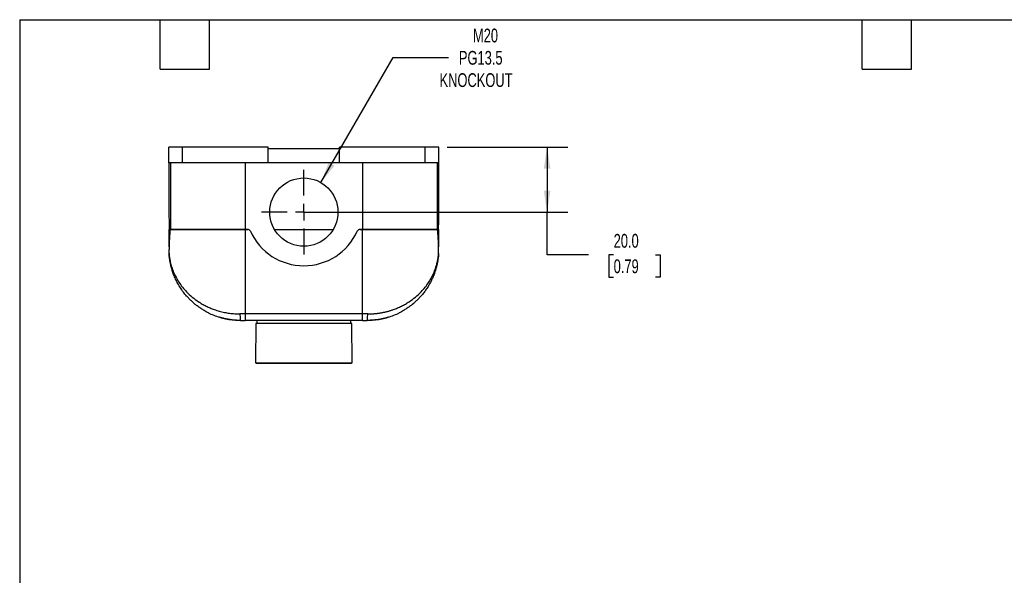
# Model space of a CAD drawing. Header units: millimetres. Extents: x 13 to 546, y 13 to 419.
# Tile 5 of 7: x 13 to 316, y 248 to 419. Entities that reach past the tile are written whole.
import ezdxf

# ---------------------------------------------------------------- set-up
doc = ezdxf.new("R2010")
doc.units = ezdxf.units.MM
doc.header["$LTSCALE"] = 2
doc.linetypes.add('SLD-Center', pattern=[19.05, 15.24, -1.27, 1.27, -1.27])
doc.linetypes.add('SLD-Solid', pattern=[0])
doc.layers.add('CENTER', color=40, linetype='SLD-Center')
doc.layers.add('DIMENSIONS', color=140, linetype='SLD-Solid', lineweight=25)
doc.layers.add('TEXT', color=140, linetype='SLD-Solid', lineweight=25)
doc.styles.add('SLDTEXTSTYLE0', font='TXT', dxfattribs={"width": 0.7})
doc.dimstyles.new('SLDDIMSTYLE0', dxfattribs={"dimtxt": 4.316016, "dimasz": 6.604, "dimexe": 0, "dimexo": 0.0625, "dimgap": 1.079004, "dimtad": 0, "dimtih": 1, "dimtoh": 1, "dimrnd": 1e-09, "dimzin": 4, "dimdsep": 46, "dimtxsty": 'SLDTEXTSTYLE0', "dimsah": 1, "dimcen": 0.09, "dimadec": 0, "dimazin": 1, "dimtfac": 1, "dimtofl": 0, "dimtmove": 0, "dimatfit": 3, "dimfxl": 0, "dimfrac": 2, "dimtolj": 1, "dimtzin": 12, "dimarcsym": 0})
doc.dimstyles.new('SLDDIMSTYLE2', dxfattribs={"dimtxt": 4.316016, "dimasz": 6.604, "dimexe": 0, "dimexo": 0.0625, "dimgap": 1.079004, "dimtad": 0, "dimtih": 1, "dimtoh": 1, "dimrnd": 1e-09, "dimzin": 12, "dimdsep": 46, "dimtxsty": 'SLDTEXTSTYLE0', "dimsah": 1, "dimcen": 0, "dimadec": 0, "dimazin": 3, "dimtfac": 1, "dimtofl": 0, "dimtmove": 0, "dimatfit": 3, "dimfxl": 0, "dimfrac": 2, "dimtolj": 1, "dimtzin": 12, "dimarcsym": 0})

# ---------------------------------------------------------------- blocks, each defined once
blk = doc.blocks.new('_D_7')
at = {"layer": 'DIMENSIONS'}
for p, q in [((105.34, 369.02), (127.54, 407.47)), ((127.54, 407.47), (144.6, 407.47))]:
    blk.add_line(p, q, dxfattribs=at)
blk.add_solid([(105.34, 369.02), (109.52, 374.23), (107.76, 375.25)], dxfattribs=at)
at = {"layer": 'DIMENSIONS', "char_height": 4.233, "attachment_point": 1, "style": 'SLDTEXTSTYLE0'}
for s, insert in [('M20', (152.11, 416.36)), ('PG13.5', (147.78, 409.5)), ('KNOCKOUT', (141.83, 402.64))]:
    blk.add_mtext(s, dxfattribs=dict(at, insert=insert))
blk = doc.blocks.new('_D_8')
at = {"layer": 'DIMENSIONS'}
for p, q in [((144.13, 379.93), (181.26, 379.93)), ((174.91, 379.93), (174.91, 359.93)), ((102.63, 359.93), (181.26, 359.93)), ((174.91, 346.79), (174.91, 359.93)), ((187.61, 346.79), (174.91, 346.79)), ((195.38, 346.79), (193.94, 346.79)), ((193.94, 346.79), (193.94, 339.93)), ((208.21, 346.79), (209.66, 346.79)), ((209.66, 346.79), (209.66, 339.93)), ((193.94, 339.93), (195.38, 339.93)), ((209.66, 339.93), (208.21, 339.93))]:
    blk.add_line(p, q, dxfattribs=at)
for points in [[(174.91, 379.93), (173.89, 373.32), (175.92, 373.32)], [(174.91, 359.93), (175.92, 366.53), (173.89, 366.53)]]:
    blk.add_solid(points, dxfattribs=at)
at = {"layer": 'DIMENSIONS', "char_height": 4.233, "attachment_point": 1, "style": 'SLDTEXTSTYLE0'}
for s, insert in [('20.0', (195.38, 353.22)), ('0.79', (195.38, 345.39))]:
    blk.add_mtext(s, dxfattribs=dict(at, insert=insert))
blk = doc.blocks.new('SW_CENTERMARKSYMBOL_9')
at = {"layer": 'CENTER', "color": 0}
for p, q in [((0, 5.08), (0, 13.04)), ((-5.08, 0), (-13.04, 0)), ((0, 0), (-2.54, 0)), ((0, 0), (0, 2.54)), ((0, 0), (0, -2.54)), ((0, 0), (2.54, 0)), ((5.08, 0), (13.04, 0)), ((0, -5.08), (0, -13.04))]:
    blk.add_line(p, q, dxfattribs=at)

msp = doc.modelspace()

# ---------------------------------------------------------------- linework, layer by layer
for p, q in [((58.593, 375.126), (58.593, 379.926)), ((62.793, 379.926), (58.593, 379.926)), ((62.793, 375.126), (62.793, 379.926)), ((89.093, 379.926), (62.793, 379.926)), ((89.093, 375.126), (89.093, 379.926)), ((111.093, 379.426), (89.093, 379.426)), ((111.093, 375.126), (111.093, 379.926)), ((137.393, 379.926), (111.093, 379.926)), ((137.393, 375.126), (137.393, 379.926)), ((141.593, 379.926), (137.393, 379.926)), ((141.593, 375.126), (141.593, 379.926)), ((62.793, 375.126), (58.593, 375.126)), ((59.08, 375.126), (59.08, 354.626)), ((89.093, 375.126), (62.793, 375.126)), ((82.093, 375.126), (82.093, 354.626)), ((111.093, 375.126), (89.093, 375.126)), ((137.393, 375.126), (111.093, 375.126)), ((118.093, 375.126), (118.093, 354.626)), ((141.593, 375.126), (137.393, 375.126)), ((141.106, 375.126), (141.106, 354.626)), ((58.627, 354.626), (59.08, 354.626)), ((58.628, 354.093), (58.627, 354.626)), ((82.093, 354.626), (59.08, 354.626)), ((59.08, 354.626), (82.093, 354.626)), ((82.093, 354.626), (82.093, 328.615)), ((82.833, 354.626), (82.093, 354.626)), ((82.093, 354.626), (82.833, 354.626)), ((91.029, 354.626), (109.157, 354.626)), ((118.093, 354.626), (117.353, 354.626)), ((117.353, 354.626), (118.093, 354.626)), ((118.093, 328.615), (118.093, 354.626)), ((141.106, 354.626), (118.093, 354.626)), ((118.093, 354.626), (141.106, 354.626)), ((141.106, 354.626), (141.559, 354.626)), ((141.559, 354.626), (141.558, 354.093)), ((58.636, 349.244), (58.628, 354.093)), ((58.628, 354.093), (58.928, 354.093)), ((141.257, 354.093), (141.558, 354.093)), ((141.558, 354.093), (141.55, 349.244)), ((58.635, 347.311), (58.629, 348.475)), ((141.55, 347.311), (141.557, 348.475)), ((136.303, 334.326), (136.47, 334.513)), ((133.349, 331.456), (133.762, 331.801)), ((82.093, 328.615), (80.452, 328.615)), ((118.093, 328.615), (82.093, 328.615)), ((82.093, 328.615), (82.093, 326.626)), ((119.733, 328.615), (118.093, 328.615)), ((118.093, 326.626), (118.093, 328.615)), ((80.566, 326.702), (80.593, 326.626)), ((118.093, 326.626), (82.093, 326.626)), ((85.299, 325.626), (85.195, 313.626)), ((114.886, 325.626), (85.299, 325.626)), ((85.593, 326.626), (85.593, 325.626)), ((114.593, 325.626), (114.593, 326.626)), ((114.991, 313.626), (114.886, 325.626)), ((119.593, 326.626), (119.62, 326.702)), ((85.195, 313.626), (85.393, 313.426)), ((85.195, 313.626), (114.991, 313.626)), ((85.393, 313.426), (114.793, 313.426)), ((114.793, 313.426), (114.991, 313.626))]:
    msp.add_line(p, q)
msp.add_circle((100.093, 359.926), 10.5)
for centre, radius, start, end in [((82.833, 353.726), 0.9, 24.04208, 90), ((117.353, 353.726), 0.9, 90, 155.95792), ((100.093, 361.426), 18, 204.04208, 335.95792), ((60.635, 347.323), 2, 180.33333, 183.73697), ((139.55, 347.323), 2, 356.26303, 359.66667)]:
    msp.add_arc(centre, radius, start, end)
for points, knots in [([(58.593, 375.126), (58.596, 373.398), (58.599, 371.67), (58.604, 368.215), (58.607, 366.488), (58.613, 363.037), (58.616, 361.312), (58.62, 358.733), (58.622, 357.874), (58.624, 356.594), (58.625, 356.168), (58.626, 355.537), (58.626, 355.328), (58.627, 355.024), (58.627, 354.923), (58.627, 354.783), (58.627, 354.738), (58.627, 354.66), (58.627, 354.626), (58.627, 354.626)], [0, 0, 0, 0, 0.25, 0.25, 0.5, 0.5, 0.75, 0.75, 0.875, 0.875, 0.9375, 0.9375, 0.96875, 0.96875, 0.984375, 0.984375, 0.9921875, 0.9921875, 1, 1, 1, 1]), ([(141.559, 354.626), (141.559, 354.626), (141.559, 354.661), (141.559, 354.74), (141.559, 354.786), (141.559, 354.928), (141.559, 355.028), (141.56, 355.333), (141.56, 355.543), (141.561, 356.173), (141.562, 356.599), (141.564, 357.88), (141.565, 358.739), (141.57, 361.317), (141.573, 363.04), (141.578, 366.49), (141.581, 368.217), (141.587, 371.671), (141.59, 373.398), (141.593, 375.126)], [0, 0, 0, 0, 0.0078125, 0.0078125, 0.015625, 0.015625, 0.03125, 0.03125, 0.0625, 0.0625, 0.125, 0.125, 0.25, 0.25, 0.5, 0.5, 0.75, 0.75, 1, 1, 1, 1]), ([(59.08, 354.626), (59.044, 354.626), (59.012, 354.576), (58.959, 354.39), (58.94, 354.254), (58.928, 354.093)], [0, 0, 0, 0, 0.5, 0.5, 1, 1, 1, 1]), ([(141.257, 354.093), (141.246, 354.254), (141.227, 354.389), (141.174, 354.576), (141.141, 354.626), (141.106, 354.626)], [0, 0, 0, 0, 0.5, 0.5, 1, 1, 1, 1]), ([(58.928, 354.093), (58.854, 353.03), (58.778, 352.033), (58.663, 350.16), (58.624, 349.285), (58.629, 348.475)], [0, 0, 0, 0, 0.5, 0.5, 1, 1, 1, 1]), ([(141.557, 348.475), (141.562, 349.285), (141.523, 350.16), (141.408, 352.033), (141.332, 353.03), (141.257, 354.093)], [0, 0, 0, 0, 0.5, 0.5, 1, 1, 1, 1]), ([(58.635, 347.311), (58.635, 347.31), (58.636, 347.308), (58.637, 347.292), (58.638, 347.267), (58.641, 347.232), (58.644, 347.187), (58.649, 347.132), (58.654, 347.067), (58.661, 346.992), (58.674, 346.842), (58.701, 346.581), (58.747, 346.199), (58.812, 345.748), (58.901, 345.227), (59.033, 344.579), (59.214, 343.839), (59.442, 343.057), (59.712, 342.26), (60.332, 340.676), (61.308, 338.819), (62.739, 336.836), (64.085, 335.296), (65.698, 333.794), (67.37, 332.553), (68.834, 331.654), (70.036, 331.013), (71.266, 330.45), (72.361, 330.024), (73.302, 329.709), (74.078, 329.478), (74.861, 329.275), (75.65, 329.099), (76.445, 328.95), (77.242, 328.827), (78.043, 328.732), (78.845, 328.665), (79.648, 328.623), (80.185, 328.617), (80.452, 328.615)], [0, 0, 0, 0, 0.00287326, 0.00587063, 0.00900997, 0.01230685, 0.0157747, 0.01942507, 0.02326785, 0.02731153, 0.0315634, 0.04566843, 0.06258868, 0.07954515, 0.10011002, 0.12428642, 0.15504697, 0.18585197, 0.21467134, 0.24741304, 0.37081294, 0.43486686, 0.49475921, 0.57126794, 0.6425449, 0.68225557, 0.72075779, 0.75811409, 0.79439286, 0.81591038, 0.8371635, 0.85817056, 0.87895055, 0.89952308, 0.91990837, 0.9401272, 0.96020085, 0.98015107, 1, 1, 1, 1]), ([(70.183, 329.251), (70.106, 329.291), (69.69, 329.505), (68.969, 329.94), (68.016, 330.563), (67.127, 331.218), (66.293, 331.897), (65.513, 332.596), (64.757, 333.342), (63.921, 334.252), (63.027, 335.35), (62.126, 336.635), (61.329, 337.965), (60.632, 339.335), (60.155, 340.46), (59.836, 341.328), (59.64, 341.911), (59.459, 342.503), (59.296, 343.097), (59.153, 343.682), (59.041, 344.197), (58.956, 344.641), (58.89, 345.015), (58.836, 345.359), (58.791, 345.674), (58.752, 345.976), (58.72, 346.262), (58.693, 346.523), (58.673, 346.744), (58.659, 346.922), (58.648, 347.065), (58.641, 347.17), (58.64, 347.185), (58.64, 347.193)], [0, 0, 0, 0, 0.0097779, 0.0530034, 0.0973496, 0.1428552, 0.1844763, 0.2272676, 0.2712495, 0.3164413, 0.3830071, 0.452772, 0.5215722, 0.589418, 0.6605276, 0.6890643, 0.717567, 0.7460367, 0.7758467, 0.8043097, 0.8314271, 0.8510409, 0.8693614, 0.8863903, 0.9021296, 0.9165822, 0.9323743, 0.946438, 0.9587956, 0.9699183, 0.9796131, 0.9903907, 1, 1, 1, 1]), ([(119.733, 328.615), (119.874, 328.616), (120.156, 328.617), (120.578, 328.629), (121.001, 328.647), (121.423, 328.674), (121.845, 328.707), (122.267, 328.749), (122.688, 328.798), (123.109, 328.854), (123.529, 328.918), (123.948, 328.989), (124.365, 329.068), (124.782, 329.154), (125.197, 329.248), (125.61, 329.349), (126.022, 329.458), (126.432, 329.574), (126.839, 329.698), (127.245, 329.83), (127.942, 330.07), (128.92, 330.45), (130.15, 331.014), (131.352, 331.654), (132.816, 332.554), (134.489, 333.795), (136.101, 335.296), (137.447, 336.837), (138.503, 338.3), (139.422, 339.854), (140.035, 341.146), (140.463, 342.232), (140.77, 343.128), (141.016, 343.997), (141.169, 344.659), (141.264, 345.127), (141.335, 345.51), (141.401, 345.93), (141.452, 346.307), (141.491, 346.636), (141.516, 346.894), (141.531, 347.066), (141.54, 347.174), (141.546, 347.252), (141.55, 347.302), (141.55, 347.308), (141.55, 347.311)], [0, 0, 0, 0, 0.0104363, 0.0208978, 0.0313876, 0.041909, 0.0524653, 0.0630595, 0.0736949, 0.0843745, 0.0951014, 0.1058787, 0.1167094, 0.1275963, 0.1385424, 0.1495506, 0.1606236, 0.1717642, 0.1829752, 0.1942591, 0.2056186, 0.2418948, 0.27925, 0.3177525, 0.3574647, 0.4287469, 0.5052718, 0.5650711, 0.6292074, 0.6877361, 0.752687, 0.7816686, 0.814436, 0.8566383, 0.8822671, 0.8913158, 0.9107891, 0.9274791, 0.9413889, 0.9566354, 0.9694718, 0.9766833, 0.9832849, 0.9893257, 0.9948699, 1, 1, 1, 1]), ([(141.546, 347.193), (141.546, 347.185), (141.545, 347.17), (141.538, 347.065), (141.527, 346.922), (141.497, 346.551), (141.426, 345.862), (141.278, 344.873), (141.077, 343.849), (140.817, 342.801), (140.507, 341.771), (140.121, 340.684), (139.653, 339.564), (139.099, 338.427), (138.473, 337.308), (137.771, 336.21), (136.99, 335.139), (136.205, 334.187), (135.43, 333.343), (134.674, 332.598), (133.894, 331.898), (133.06, 331.219), (132.171, 330.563), (131.218, 329.941), (130.496, 329.505), (130.079, 329.29), (130.002, 329.25)], [0, 0, 0, 0, 0.00961, 0.0203909, 0.0300823, 0.0412021, 0.0892341, 0.1365308, 0.1886835, 0.2387656, 0.2894161, 0.3393133, 0.3987921, 0.4560064, 0.5109672, 0.5706857, 0.6281633, 0.6834246, 0.7286227, 0.7726094, 0.8154035, 0.857026, 0.9025288, 0.9468751, 0.9901036, 1, 1, 1, 1]), ([(141.281, 344.939), (141.285, 344.964), (141.321, 345.161), (141.365, 345.436), (141.399, 345.719), (141.404, 345.762)], [0, 0, 0, 0, 0.1102462, 0.8642899, 1, 1, 1, 1]), ([(59.157, 343.677), (59.159, 343.667), (59.185, 343.554), (59.209, 343.457), (59.212, 343.443), (59.214, 343.436)], [0, 0, 0, 0, 0.054435, 0.5722995, 1, 1, 1, 1]), ([(140.972, 343.436), (140.971, 343.433), (140.966, 343.413), (140.988, 343.504), (141.019, 343.631), (141.051, 343.778), (141.059, 343.813)], [0, 0, 0, 0, 0.07303552, 0.47344568, 0.87386117, 1, 1, 1, 1]), ([(70.157, 329.282), (70.47, 329.111), (71.309, 328.654), (72.798, 328.037), (74.609, 327.439), (76.525, 327.001), (78.518, 326.716), (79.882, 326.683), (80.566, 326.666)], [0, 0, 0, 0, 0.105224, 0.2820468, 0.459856, 0.638963, 0.8191093, 1, 1, 1, 1]), ([(80.593, 326.626), (80.409, 326.628), (80.042, 326.63), (79.419, 326.655), (78.765, 326.699), (78.093, 326.765), (77.424, 326.853), (76.772, 326.958), (76.155, 327.076), (75.583, 327.202), (75.08, 327.327), (74.659, 327.441), (74.338, 327.534), (74.135, 327.596), (74.045, 327.623), (74.058, 327.619), (74.062, 327.618)], [0, 0, 0, 0, 0.0739874, 0.1479719, 0.2219637, 0.2959588, 0.3699247, 0.4438992, 0.5192497, 0.5946047, 0.6716933, 0.7487724, 0.8255205, 0.9022518, 0.9761357, 1, 1, 1, 1]), ([(80.452, 328.615), (80.455, 328.353), (80.459, 327.831), (80.492, 327.181), (80.53, 326.775), (80.557, 326.72), (80.566, 326.702)], [0, 0, 0, 0, 0.2855434, 0.5710869, 0.8566303, 1, 1, 1, 1]), ([(126.124, 327.618), (126.124, 327.618), (126.124, 327.618), (125.999, 327.58), (125.776, 327.513), (125.451, 327.42), (125.036, 327.309), (124.534, 327.186), (123.954, 327.06), (123.315, 326.94), (122.635, 326.834), (121.94, 326.749), (121.255, 326.686), (120.599, 326.647), (120.041, 326.629), (119.726, 326.627), (119.593, 326.626)], [0, 0, 0, 0, 0.050013, 0.1217173, 0.1934326, 0.2661113, 0.3388015, 0.4143764, 0.4899522, 0.5672377, 0.6445136, 0.7208076, 0.7970947, 0.8715241, 0.9459548, 1, 1, 1, 1]), ([(119.62, 326.666), (120.303, 326.683), (121.667, 326.715), (123.66, 327.001), (125.575, 327.438), (127.386, 328.037), (128.875, 328.653), (129.714, 329.111), (130.027, 329.281)], [0, 0, 0, 0, 0.1808706, 0.3609979, 0.5400865, 0.7178773, 0.8946805, 1, 1, 1, 1]), ([(119.62, 326.702), (119.629, 326.72), (119.656, 326.775), (119.694, 327.181), (119.727, 327.831), (119.731, 328.353), (119.733, 328.615)], [0, 0, 0, 0, 0.1433722, 0.4289148, 0.7144574, 1, 1, 1, 1])]:
    msp.add_open_spline(points, degree=3, knots=knots)
for points in [[(80.593, 326.626), (81.093, 326.626), (81.591, 326.626), (82.093, 326.626)], [(118.093, 326.626), (118.594, 326.626), (119.093, 326.626), (119.593, 326.626)]]:
    msp.add_open_spline(points, degree=3)
at = {"layer": 'TEXT'}
for p, q in [((12.7, 419.1), (546.1, 419.1)), ((12.7, 419.1), (12.7, 12.7)), ((55.88, 403.86), (55.88, 419.1)), ((71.12, 403.86), (71.12, 419.1)), ((271.78, 403.86), (271.78, 419.1)), ((287.02, 403.86), (287.02, 419.1)), ((55.88, 403.86), (71.12, 403.86)), ((271.78, 403.86), (287.02, 403.86))]:
    msp.add_line(p, q, dxfattribs=at)

# ---------------------------------------------------------------- block references
at = {"layer": 'CENTER'}
msp.add_blockref('SW_CENTERMARKSYMBOL_9', (100.093, 359.926), dxfattribs=at)

# ---------------------------------------------------------------- dimensions: what is measured, and where the dimension line sits
at = {"layer": 'DIMENSIONS'}
dim = msp.add_diameter_dim_2p(p1=(94.843, 350.833), p2=(105.343, 369.02), text='M20\\PPG13.5\\PKNOCKOUT', dimstyle='SLDDIMSTYLE2', override={"dimpost": '<>'}, dxfattribs=at)
dim.commit()
dim.dimension.update_dxf_attribs({"geometry": '_D_7', "text_midpoint": (158.078, 407.471), "dimtype": 163})
dim = msp.add_linear_dim(base=(174.905, 359.926), p1=(141.593, 379.926), p2=(100.093, 359.926), angle=90, dimstyle='SLDDIMSTYLE0', dxfattribs=at)
dim.commit()
dim.dimension.update_dxf_attribs({"geometry": '_D_8', "text_midpoint": (174.905, 346.793), "dimtype": 160})

doc.saveas('drawing.dxf')
